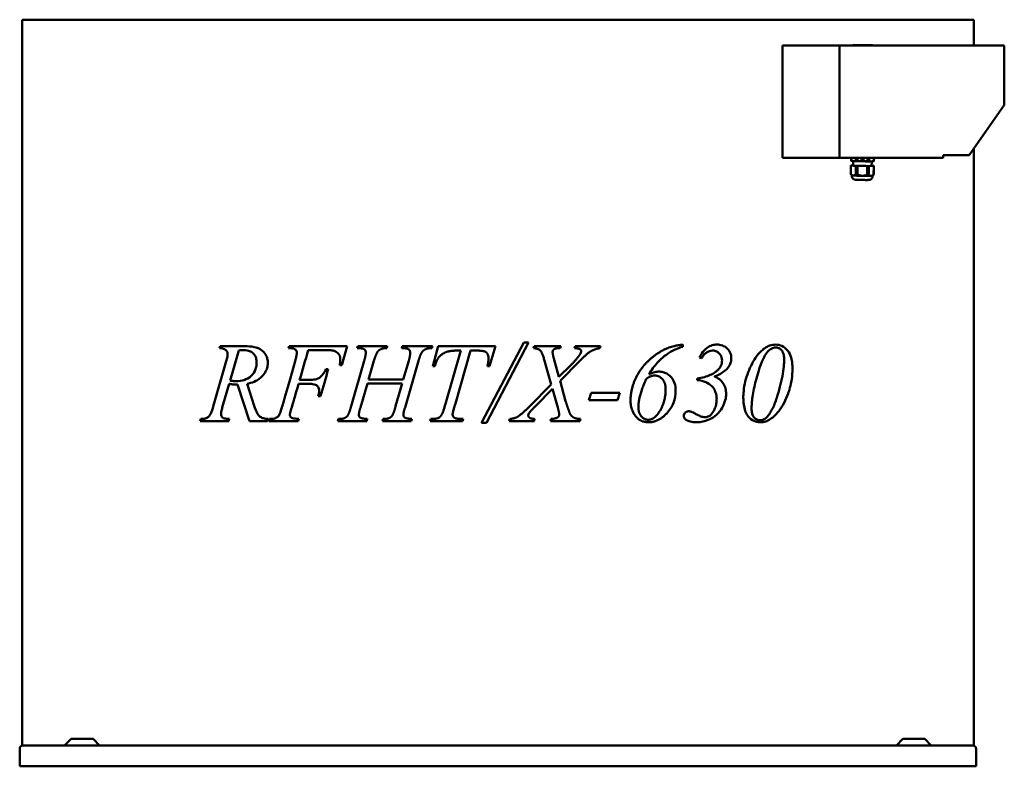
# Model space of a CAD drawing. Header units: millimetres. Extents: x 458 to 1642, y 293 to 1192.
import ezdxf

# ---------------------------------------------------------------- set-up
doc = ezdxf.new("R2010")
doc.units = ezdxf.units.MM
doc.header["$LTSCALE"] = 5
doc.layers.add('Widoczne (ISO)', color=7, linetype='Continuous', lineweight=50)

msp = doc.modelspace()

# ---------------------------------------------------------------- linework, layer by layer
at = {"layer": 'Widoczne (ISO)'}
for p, q in [((461, 1191.5), (485.1, 1191.5)), ((461, 1191.5), (461, 1191.5)), ((461, 1191.5), (461, 318.5)), ((772.2, 1191.5), (485.1, 1191.5)), ((772.2, 1191.5), (830.2, 1191.5)), ((1236, 1191.5), (830.2, 1191.5)), ((1236, 1191.5), (1294, 1191.5)), ((1581.1, 1191.5), (1294, 1191.5)), ((1581.1, 1191.5), (1605.1, 1191.5)), ((1605.1, 1191.5), (1605.1, 1160.5)), ((1375.3, 1025.5), (1375.3, 1160.5)), ((1443.9, 1160.5), (1375.3, 1160.5)), ((1443.9, 1025.5), (1443.9, 1160.5)), ((1443.9, 1160.5), (1641.9, 1160.5)), ((1459.8, 1161), (1459.8, 1161)), ((1459.8, 1161), (1465.2, 1161)), ((1459.8, 1161), (1459.8, 1160.5)), ((1465.2, 1161), (1465.5, 1161)), ((1465.5, 1161), (1480.1, 1161)), ((1480.1, 1161), (1483.4, 1161)), ((1480.1, 1161), (1480.1, 1160.5)), ((1483.4, 1161), (1483.7, 1161)), ((1483.7, 1161), (1483.7, 1160.5)), ((1641.9, 1158.7), (1641.9, 1160.5)), ((1641.9, 1158.7), (1641.9, 1088.5)), ((1641.9, 1088.5), (1599.5, 1028.5)), ((1605.1, 1036.5), (1605.1, 318.5)), ((1375.3, 1025.5), (1443.9, 1025.5)), ((1443.9, 1025.5), (1568.4, 1025.5)), ((1457.6, 1022), (1457.7, 1025.5)), ((1457.7, 1025.5), (1457.6, 1022.1)), ((1458.9, 1021.7), (1457.6, 1022)), ((1460.1, 1016.1), (1460.2, 1021.6)), ((1463.5, 1021.7), (1463.6, 1025.5)), ((1465.6, 1021.7), (1465.6, 1025.5)), ((1472.9, 1025.3), (1470.1, 1025.3)), ((1470.1, 1025.3), (1470.1, 1022.6)), ((1470.1, 1022.6), (1472.8, 1022.5)), ((1470.1, 1022.6), (1472.8, 1022.5)), ((1470.2, 1023.7), (1470.2, 1023.8)), ((1470.5, 1024.5), (1470.4, 1024.6)), ((1470.5, 1024.5), (1470.4, 1024.6)), ((1470.4, 1024.6), (1470.4, 1024.6)), ((1470.4, 1023.3), (1470.4, 1023.4)), ((1470.4, 1023.4), (1470.4, 1023.4)), ((1470.5, 1024.8), (1470.6, 1024.7)), ((1470.5, 1024.8), (1470.5, 1024.8)), ((1470.5, 1024.5), (1470.5, 1024.5)), ((1470.6, 1023.2), (1470.5, 1023.1)), ((1470.6, 1023.1), (1470.5, 1023.1)), ((1470.5, 1023.1), (1470.5, 1023.1)), ((1470.6, 1023.2), (1470.6, 1023.1)), ((1471.7, 1025), (1471.8, 1025.1)), ((1471.7, 1022.7), (1471.7, 1022.8)), ((1471.7, 1022.7), (1471.7, 1022.8)), ((1471.7, 1022.8), (1471.7, 1022.8)), ((1471.7, 1022.7), (1471.7, 1022.7)), ((1471.8, 1025.1), (1471.8, 1025.1)), ((1471.9, 1022.9), (1471.9, 1022.8)), ((1471.9, 1022.8), (1471.9, 1022.8)), ((1472, 1025), (1472, 1025)), ((1472, 1025), (1472, 1025)), ((1472, 1025), (1472, 1025)), ((1472, 1025), (1472, 1025)), ((1472.6, 1024), (1472.7, 1024)), ((1472.7, 1023.8), (1472.6, 1023.8)), ((1472.7, 1023.8), (1472.6, 1023.8)), ((1472.6, 1023.8), (1472.6, 1023.8)), ((1472.7, 1024.1), (1472.7, 1024.1)), ((1472.7, 1023.8), (1472.7, 1023.8)), ((1472.8, 1022.5), (1472.9, 1025.3)), ((1472.8, 1022.5), (1472.9, 1025.3)), ((1472.8, 1022.5), (1472.8, 1022.5)), ((1477.3, 1021.4), (1477.3, 1025.5)), ((1479.3, 1021.4), (1479.4, 1025.5)), ((1482.4, 1015.6), (1482.5, 1021.1)), ((1483.8, 1021.2), (1485.1, 1021.5)), ((1485.1, 1021.5), (1485.2, 1025.5)), ((1485.3, 1025.5), (1485.2, 1021.5)), ((1568.4, 1025.5), (1568.4, 1028.5)), ((1599.5, 1028.5), (1568.4, 1028.5)), ((1457.3, 1005.6), (1457.5, 1016.1)), ((1457.5, 1016.1), (1457.3, 1005.6)), ((1457.5, 1016.1), (1460.1, 1016.2)), ((1463.4, 1015.8), (1457.5, 1016.1)), ((1463.2, 1005.3), (1463.4, 1015.8)), ((1465.3, 1005.2), (1465.5, 1015.7)), ((1477.2, 1015.5), (1465.5, 1015.7)), ((1477, 1005), (1477.2, 1015.5)), ((1479, 1005), (1479.2, 1015.5)), ((1485, 1015.6), (1479.2, 1015.5)), ((1482.4, 1015.7), (1485, 1015.6)), ((1484.8, 1005.1), (1485, 1015.6)), ((1485.1, 1015.6), (1484.9, 1005.1)), ((1458.6, 1004.3), (1457.3, 1005.6)), ((1458.5, 1003.9), (1458.6, 1004.3)), ((1483.5, 1003.8), (1484.9, 1005.1)), ((1483.5, 1003.4), (1483.5, 1003.8)), ((698.4, 796.4), (699.2, 798.8)), ((699.2, 798.8), (728.6, 798.8)), ((721.4, 793.6), (711, 757.4)), ((830.2, 798.8), (781.9, 798.8)), ((805, 794.1), (823.1, 794.1)), ((830.2, 798.8), (852, 798.8)), ((852, 798.8), (845.4, 776.1)), ((863.9, 796.4), (864.7, 798.8)), ((864.7, 798.8), (900.1, 798.8)), ((900.1, 798.8), (899.5, 796.4)), ((917.5, 796.4), (918.1, 798.8)), ((918.1, 798.8), (954.3, 798.8)), ((954.3, 798.8), (953.5, 796.4)), ((954.9, 774.9), (961.2, 798.8)), ((961.2, 798.8), (1030.3, 798.8)), ((970.1, 729.6), (988.5, 793.5)), ((1000, 793.5), (982, 729.9)), ((988.5, 793.5), (983.4, 793.5)), ((1007.4, 793.5), (1000, 793.5)), ((1013.4, 706.8), (1064.2, 803.2)), ((1069.7, 803.2), (1019.2, 706.8)), ((1030.3, 798.8), (1022.9, 774.9)), ((1064.2, 803.2), (1069.7, 803.2)), ((1075.9, 796.4), (1076.5, 798.8)), ((1076.5, 798.8), (1108.8, 798.8)), ((1108.8, 798.8), (1108, 796.4)), ((1125.2, 796.4), (1125.9, 798.8)), ((1125.9, 798.8), (1156.4, 798.8)), ((1156.4, 798.8), (1155.6, 796.4)), ((1255.5, 800.7), (1255.5, 798.1)), ((1100.3, 784), (1106.5, 761.8)), ((690.8, 726.3), (706.4, 780.7)), ((829.1, 771.3), (826.6, 771.3)), ((845.4, 776.1), (842.9, 776.1)), ((856.6, 726.5), (872.2, 781)), ((883.9, 781), (877.5, 758.7)), ((919.3, 758.7), (925.8, 781)), ((937.5, 781), (921.4, 725.2)), ((957.3, 774.9), (954.9, 774.9)), ((1022.9, 774.9), (1020.5, 774.9)), ((1097.2, 752.6), (1090, 778.5)), ((1106.5, 761.8), (1120.6, 776)), ((1131.3, 780.7), (1108.1, 757)), ((806.6, 758.3), (794.7, 758.3)), ((877.5, 758.7), (919.3, 758.7)), ((1272.8, 758), (1272.8, 759.9)), ((709.8, 753.6), (701.7, 725)), ((734.4, 708.8), (720, 752.6)), ((731.4, 753.6), (740, 727.2)), ((793.4, 753.6), (805.4, 753.6)), ((876.1, 754.1), (867.8, 725.2)), ((918.1, 754.1), (876.1, 754.1)), ((910.1, 726.5), (918.1, 754.1)), ((1071.1, 726.3), (1097.2, 752.6)), ((1098.7, 747.6), (1077.7, 726.3)), ((1105, 724.9), (1098.7, 747.6)), ((1108.1, 757), (1114.5, 732.7)), ((817.1, 738.5), (819.7, 738.5)), ((1142.3, 733.9), (1145, 742.7)), ((1145, 742.7), (1179.5, 742.7)), ((1179.5, 742.7), (1176.7, 733.9)), ((1176.7, 733.9), (1142.3, 733.9)), ((675, 708.8), (675.8, 711.3)), ((710.1, 711.3), (709.5, 708.8)), ((756.7, 711.3), (755.9, 708.8)), ((757.8, 708.8), (758.6, 711.3)), ((840.6, 708.8), (841.4, 711.3)), ((876, 711.3), (875.5, 708.8)), ((894.2, 708.8), (895.1, 711.3)), ((929.5, 711.3), (928.8, 708.8)), ((951.8, 708.8), (952.5, 711.3)), ((952.5, 711.3), (954.3, 711.3)), ((988.3, 711.3), (991.3, 711.3)), ((991.3, 711.3), (990.6, 708.8)), ((1046.6, 708.8), (1047.3, 711.3)), ((1077.2, 711.3), (1076.5, 708.8)), ((1096.4, 708.8), (1097.2, 711.3)), ((1132.5, 711.3), (1131.7, 708.8)), ((709.5, 708.8), (675, 708.8)), ((755.9, 708.8), (734.4, 708.8)), ((772.2, 708.8), (757.8, 708.8)), ((772.2, 708.8), (793, 708.8)), ((875.5, 708.8), (840.6, 708.8)), ((928.8, 708.8), (894.2, 708.8)), ((990.6, 708.8), (951.8, 708.8)), ((1019.2, 706.8), (1013.4, 706.8)), ((1076.5, 708.8), (1046.6, 708.8)), ((1131.7, 708.8), (1096.4, 708.8)), ((519.8, 326.4), (512.1, 318.6)), ((520.2, 326.5), (546, 326.5)), ((546.4, 326.4), (554.1, 318.6)), ((1519.8, 326.4), (1512.1, 318.6)), ((1520.2, 326.5), (1546, 326.5)), ((1546.4, 326.4), (1554.1, 318.6)), ((458.1, 314.7), (458.1, 293.5)), ((458.1, 293.5), (458.1, 314.7)), ((461, 318.5), (461.9, 318.5)), ((461, 318.5), (461, 318.5)), ((461.9, 318.5), (461.9, 318.5)), ((461.9, 318.5), (818.4, 318.5)), ((818.4, 318.5), (830.2, 318.5)), ((1236, 318.5), (830.2, 318.5)), ((1236, 318.5), (1247.8, 318.5)), ((1247.8, 318.5), (1604.3, 318.5)), ((1604.3, 318.5), (1605.1, 318.5)), ((1608.1, 293.5), (1608.1, 314.7)), ((1608.1, 293.5), (458.1, 293.5)), ((458.1, 293.5), (458.1, 293.5))]:
    msp.add_line(p, q, dxfattribs=at)
for centre, start, end in [((520.2, 326), 90, 135), ((546, 326), 45, 90), ((1520.2, 326), 90, 135), ((1546, 326), 45, 90), ((511.7, 319), 270, 315), ((554.4, 319), 225, 270), ((1511.7, 319), 270, 315), ((1554.4, 319), 225, 270)]:
    msp.add_arc(centre, 0.5, start, end, dxfattribs=at)
for centre, major_axis, ratio, start_param, end_param in [((1471.4, 1021.8), (-13.8, 0.3), 0.019025, 0, 0.088914), ((1471.4, 1021.4), (-12.5, 0.2), 0.019025, 0.071075, 0.526453), ((1471.4, 1021.4), (-12.5, 0.2), 0.019025, 0.526453, 1.573651), ((1471.4, 1021.8), (13.8, -0.3), 0.019025, 4.105585, 4.277704), ((1471.5, 1023.9), (-1.24, -0.16), 0.999815, 5.606136, 6.662438), ((1471.5, 1023.9), (-1.24, -0.16), 0.999815, 5.606136, 6.283185), ((1470.9, 1024.4), (-0.413, -0.054), 0.999815, 5.810661, 11.484461), ((1470.8, 1023.5), (0.413, 0.054), 0.999815, 3.925705, 9.599505), ((1470.8, 1023.5), (-0.413, -0.054), 0.999815, 0.007216, 0.174727), ((1471.5, 1023.9), (-1.24, -0.16), 0.999815, 4.349499, 5.405801), ((1471.5, 1023.9), (-1.24, -0.16), 0.999815, 4.349499, 5.405801), ((1470.9, 1024.4), (-0.413, -0.054), 0.999815, 0.007216, 3.134377), ((1471.5, 1023.9), (1.24, 0.16), 0.999815, 3.72118, 4.777482), ((1470.8, 1023.5), (0.413, 0.054), 0.999815, 3.925705, 6.27597), ((1471.7, 1023.2), (0.413, 0.054), 0.999815, 5.182343, 10.856143), ((1471.7, 1024.6), (-0.413, -0.054), 0.999815, 4.554024, 10.227824), ((1471.7, 1024.6), (-0.413, -0.054), 0.999815, 0.007216, 3.134377), ((1471.7, 1023.2), (-0.413, -0.054), 0.999815, 0.007216, 1.431365), ((1471.4, 1021.4), (-12.5, 0.2), 0.019025, 1.573651, 2.620848), ((1472.2, 1023.9), (0.413, 0.054), 0.999815, 0.155794, 5.829594), ((1472.2, 1023.9), (-0.413, -0.054), 0.999815, 0.007216, 2.688002), ((1471.5, 1023.9), (1.24, 0.16), 0.999815, 4.977817, 6.03412), ((1471.7, 1023.2), (0.413, 0.054), 0.999815, 5.182343, 6.27597), ((1471.5, 1023.9), (1.24, 0.16), 0.999815, 6.234454, 7.290757), ((1471.5, 1023.9), (1.24, 0.16), 0.999815, 0, 1.007571), ((1471.4, 1021.8), (13.8, -0.3), 0.019025, 5.152783, 5.324902), ((1471.4, 1021.4), (12.5, -0.2), 0.019025, 5.762441, 6.212111), ((1471.4, 1021.8), (13.8, -0.3), 0.019025, 6.19998, 6.283185), ((1471.3, 1015.8), (-13.8, 0.3), 0.019025, 6.19998, 6.372099), ((1471.3, 1015.8), (11.1, -0.2), 0.019025, 3.141593, 6.283185), ((1471.3, 1015.8), (13.8, -0.3), 0.019025, 4.105585, 4.277704), ((1471.3, 1015.8), (13.8, -0.3), 0.019025, 5.152783, 5.324902), ((1471.3, 1015.8), (13.8, -0.3), 0.019025, 6.19998, 6.372099), ((1471.1, 1005.3), (-13.8, 0.3), 0.019025, 0, 0.088914), ((1471, 1004), (-12.5, 0.2), 0.019025, 0.01903, 0.526453), ((1471, 1004), (-12.5, 0.2), 0.019025, 0.526453, 1.573651), ((1471.1, 1005.3), (13.8, -0.3), 0.019025, 4.105585, 4.277704), ((1471, 1004), (-12.5, 0.2), 0.019025, 1.573651, 2.620848), ((1471.1, 1005.3), (13.8, -0.3), 0.019025, 5.152783, 5.324902), ((1471, 1004), (12.5, -0.2), 0.019025, 5.762441, 6.264156), ((1471.1, 1005.3), (13.8, -0.3), 0.019025, 6.19998, 6.283185), ((830.2, 943.7), (82, 246), 0.00001, 4.070296, 4.082557), ((830.2, 881.8), (82, 285.2), 0.00001, 4.264586, 4.399879), ((1236, 797), (82, -24.8), 0.00001, 1.035603, 1.069667), ((830.2, 923), (82, 285.5), 0.00001, 3.953013, 4.190674), ((830.2, 775.1), (82, 287.3), 0.00001, 4.584863, 4.699089), ((830.2, 880.9), (82, 283.3), 0.00001, 4.13044, 4.246496), ((830.2, 820.4), (82, 246), 0.00001, 4.24161, 4.252647), ((461.9, 314.7), (-3.8, 0), 0.999997, 4.712389, 6.283185), ((461.9, 314.7), (0, -3.8), 0.999997, 3.141593, 4.712389), ((1604.3, 314.7), (3.8, 0), 0.999997, 0, 1.570796)]:
    msp.add_ellipse(centre, major_axis=major_axis, ratio=ratio, start_param=start_param, end_param=end_param, dxfattribs=at)
for points, weights in [([(1457.6, 1022), (1459.2, 1021.6), (1460.6, 1021.5)], [1.8587500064, 1.95540500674, 1.95540500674]), ([(1460.6, 1021.5), (1462, 1021.5), (1463.5, 1021.7)], [1.95540500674, 1.95540500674, 1.8587500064]), ([(1465.6, 1021.7), (1468.6, 1021.3), (1471.4, 1021.2)], [1.8587500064, 1.95540500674, 1.95540500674]), ([(1471.4, 1021.2), (1474.2, 1021.2), (1477.3, 1021.4)], [1.95540500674, 1.95540500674, 1.8587500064]), ([(1479.3, 1021.4), (1480.8, 1021.1), (1482.2, 1021.1)], [1.8587500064, 1.95540500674, 1.95540500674]), ([(1482.2, 1021.1), (1483.6, 1021.1), (1485.1, 1021.5)], [1.95540500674, 1.95540500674, 1.8587500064]), ([(1457.3, 1005.6), (1458.8, 1004.2), (1460.2, 1004.1)], [1.43758603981, 1.51234051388, 1.51234051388]), ([(1460.2, 1004.1), (1461.6, 1004.1), (1463.2, 1005.3)], [1.51234051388, 1.51234051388, 1.43758603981]), ([(1465.3, 1005.2), (1468.3, 1003.9), (1471.1, 1003.8)], [1.43758603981, 1.51234051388, 1.51234051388]), ([(1471.1, 1003.8), (1473.9, 1003.8), (1477, 1005)], [1.51234051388, 1.51234051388, 1.43758603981]), ([(1479, 1005), (1480.5, 1003.7), (1481.9, 1003.7)], [1.43758603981, 1.51234051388, 1.51234051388]), ([(1481.9, 1003.7), (1483.3, 1003.7), (1484.8, 1005.1)], [1.51234051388, 1.51234051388, 1.43758603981])]:
    msp.add_rational_spline(points, weights, degree=2, dxfattribs=at)
for points, degree, knots in [([(1483.5, 1003.4), (1483.5, 1002.9), (1483.4, 1002.4), (1483.1, 1001.5), (1482.9, 1001.1), (1482.4, 1000.3), (1482.1, 1000), (1481.5, 999.5), (1481.2, 999.3), (1480.5, 999), (1480.3, 998.9), (1479.9, 998.8), (1479.7, 998.8), (1479.5, 998.7), (1479.4, 998.7), (1479.2, 998.7), (1479.1, 998.7), (1478.8, 998.7), (1478.7, 998.7), (1478.1, 998.7), (1477.7, 998.7), (1476.6, 998.6), (1475.9, 998.6), (1474.4, 998.7), (1473.6, 998.7), (1472, 998.7), (1471.1, 998.7), (1469.4, 998.7), (1468.6, 998.8), (1467, 998.8), (1466.3, 998.8), (1465, 998.9), (1464.5, 998.9), (1463.5, 998.9), (1463.5, 998.9), (1462.3, 999.1), (1462.2, 999.1), (1461.7, 999.3), (1461.5, 999.3), (1460.7, 999.8), (1460.5, 999.9), (1460, 1000.3), (1459.8, 1000.6), (1459.2, 1001.2), (1458.9, 1001.8), (1458.6, 1003), (1458.5, 1003.4), (1458.5, 1003.9)], 3, [4.712389, 4.712389, 4.712389, 4.712389, 4.71848, 4.71848, 4.725194, 4.725194, 4.734032, 4.734032, 4.747854, 4.747854, 4.772426, 4.772426, 4.805024, 4.805024, 4.841053, 4.841053, 4.89744, 4.89744, 5.054932, 5.054932, 5.369091, 5.369091, 5.717494, 5.717494, 6.045588, 6.045588, 6.369909, 6.369909, 6.693735, 6.693735, 7.019399, 7.019399, 7.353059, 7.353059, 7.743309, 7.743309, 7.786826, 7.786826, 7.819503, 7.819503, 7.831414, 7.831414, 7.83865, 7.83865, 7.84867, 7.84867, 7.853982, 7.853982, 7.853982, 7.853982]), ([(708.1, 789.2), (708.1, 789.8), (708, 790.5), (707.6, 791.6), (707.4, 792.2), (706.6, 793.4), (706, 794), (704.8, 795), (703.9, 795.5), (701.5, 796.3), (699.9, 796.4), (698.4, 796.4)], 3, [0, 0, 0, 0, 0.19298, 0.19298, 0.384487, 0.384487, 0.696439, 0.696439, 1.262287, 1.262287, 2.195316, 2.195316, 2.195316, 2.195316]), ([(726.4, 794.1), (725.9, 794.1), (725.4, 794.1), (723.8, 794), (722.6, 793.8), (721.4, 793.6)], 3, [0, 0, 0, 0, 0.2167139, 0.2167139, 0.7033818, 0.7033818, 0.7033818, 0.7033818]), ([(743, 778.9), (743, 780.8), (742.8, 782.7), (741.8, 785.9), (741.3, 787.1), (739.9, 789.2), (739, 790.2), (736.3, 792.2), (734.6, 792.9), (730.9, 793.9), (728.6, 794.1), (726.4, 794.1)], 3, [0, 0, 0, 0, 0.577244, 0.577244, 1.030314, 1.030314, 1.429633, 1.429633, 1.891938, 1.891938, 2.508015, 2.508015, 2.508015, 2.508015]), ([(728.6, 798.8), (732.3, 798.8), (736.3, 798.6), (743.4, 797), (746.7, 795.8), (750.8, 792.5), (752.6, 790.8), (754.8, 786.8), (755.4, 785.2), (756.2, 781.9), (756.4, 780.3), (756.4, 778.6)], 3, [0, 0, 0, 0, 1.581725, 1.581725, 3.042745, 3.042745, 3.80989, 3.80989, 4.248727, 4.248727, 4.647873, 4.647873, 4.647873, 4.647873]), ([(791.2, 791), (791.2, 791.7), (791.1, 792.3), (790.7, 793.4), (790.5, 793.9), (789.7, 794.8), (789.3, 795.1), (788, 795.8), (787.2, 796), (785.2, 796.3), (783.3, 796.4), (781.1, 796.4)], 3, [0, 0, 0, 0, 0.197403, 0.197403, 0.342486, 0.342486, 0.471757, 0.471757, 0.712908, 0.712908, 1.300846, 1.300846, 1.300846, 1.300846]), ([(830.2, 794), (829.2, 794), (828.2, 794.1), (826.6, 794.1), (825.9, 794.1), (824.5, 794.1), (823.8, 794.1), (823.1, 794.1)], 3, [0, 0, 0, 0, 0.2953659, 0.2953659, 0.4899027, 0.4899027, 0.7006761, 0.7006761, 0.7006761, 0.7006761]), ([(1192.5, 733.5), (1192.5, 747.1), (1205.2, 773.6), (1225.7, 791.6), (1236, 796.1)], 2, [0, 0, 0, 1, 2, 2.895657, 2.895657, 2.895657]), ([(1236, 788.9), (1239, 791.1), (1242.2, 793), (1248.8, 796.1), (1252.1, 797.3), (1255.5, 798.1)], 3, [-2.190486, -2.190486, -2.190486, -2.190486, -1.075757, -1.075757, 0, 0, 0, 0]), ([(1238.4, 797.1), (1240.5, 797.9), (1242.7, 798.5), (1246.5, 799.4), (1248.2, 799.7), (1251.8, 800.3), (1253.6, 800.5), (1255.5, 800.7)], 3, [0, 0, 0, 0, 0.674135, 0.674135, 1.189109, 1.189109, 1.760685, 1.760685, 1.760685, 1.760685]), ([(1275.4, 785.1), (1277, 788.5), (1278.9, 791.7), (1283.5, 796.4), (1285.7, 797.8), (1289.7, 799.8), (1291.9, 800.3), (1294, 800.5)], 3, [0, 0, 0, 0, 1.167606, 1.167606, 2.187295, 2.187295, 3.406428, 3.406428, 3.406428, 3.406428]), ([(1291.1, 793.5), (1289.8, 793.5), (1288.6, 793.3), (1286.1, 792.5), (1284.9, 791.9), (1282.7, 790.3), (1281.7, 789.4), (1279.7, 787.1), (1278.7, 785.8), (1277.8, 784.3)], 3, [0, 0, 0, 0, 0.498141, 0.498141, 0.985481, 0.985481, 1.441488, 1.441488, 1.971841, 1.971841, 1.971841, 1.971841]), ([(1302.5, 781.5), (1302.5, 782.8), (1302.3, 784.1), (1301.6, 786.4), (1301.1, 787.4), (1299.9, 789.4), (1299, 790.3), (1296.8, 792.1), (1295.4, 792.8), (1294, 793.2)], 3, [0, 0, 0, 0, 0.403847, 0.403847, 0.757332, 0.757332, 1.219567, 1.219567, 1.917539, 1.917539, 1.917539, 1.917539]), ([(1296.1, 800.7), (1298.4, 800.7), (1300.7, 800.4), (1305, 798.9), (1307, 797.8), (1309.8, 795.1), (1311.1, 793.6), (1312.6, 790.6), (1313.1, 789.3), (1313.6, 786.7), (1313.7, 785.5), (1313.7, 784.2)], 3, [0, 0, 0, 0, 0.960977, 0.960977, 1.870236, 1.870236, 2.418743, 2.418743, 2.752171, 2.752171, 3.048178, 3.048178, 3.048178, 3.048178]), ([(1333.9, 767.4), (1335.3, 771), (1336.9, 774.5), (1342.2, 784.5), (1346.4, 790.2), (1351.4, 794.6)], 3, [0, 0, 0, 0, 1.245901, 1.245901, 3.744224, 3.744224, 3.744224, 3.744224]), ([(1367.2, 797.2), (1365.3, 797.2), (1363.5, 796.7), (1361.1, 795.4), (1359.5, 794.4), (1356.7, 791.7), (1355.3, 789.6), (1351.3, 782.6), (1347.4, 773.7), (1343.1, 757)], 3, [0, 0, 0, 0, 0.785291, 0.785291, 1.119853, 1.119853, 1.551208, 1.551208, 2.575324, 2.575324, 2.575324, 2.575324]), ([(1351.4, 794.6), (1352.8, 795.7), (1354.2, 796.8), (1357.1, 798.4), (1358.5, 799.1), (1362.3, 800.3), (1364.6, 800.7), (1367, 800.7)], 3, [0, 0, 0, 0, 0.677298, 0.677298, 1.315201, 1.315201, 2.323952, 2.323952, 2.323952, 2.323952]), ([(1367, 800.7), (1369.6, 800.7), (1372.1, 800.2), (1377, 797.9), (1379.2, 796.1), (1382, 792.7), (1383.6, 790.8), (1385.8, 784.7), (1386.3, 782.1), (1387, 776.7), (1387.2, 773.9), (1387.2, 771.2)], 3, [0, 0, 0, 0, 1.085198, 1.085198, 2.186656, 2.186656, 2.650242, 2.650242, 2.970852, 2.970852, 3.287948, 3.287948, 3.287948, 3.287948]), ([(1377.2, 782.9), (1377.2, 784.6), (1377.1, 786.5), (1376.4, 789.7), (1376, 791), (1375.1, 792.5), (1374.5, 793.6), (1372.4, 795.6), (1371.4, 796.2), (1369.3, 797), (1368.2, 797.2), (1367.2, 797.2)], 3, [0, 0, 0, 0, 0.533057, 0.533057, 0.998786, 0.998786, 1.116833, 1.116833, 1.20929, 1.20929, 1.29784, 1.29784, 1.29784, 1.29784]), ([(706.4, 780.7), (706.7, 781.6), (707, 782.6), (707.4, 784.4), (707.6, 785.4), (707.9, 787.3), (708.1, 788.3), (708.1, 789.2)], 3, [0, 0, 0, 0, 0.2917544, 0.2917544, 0.5949419, 0.5949419, 0.8668672, 0.8668672, 0.8668672, 0.8668672]), ([(789.3, 780.7), (789.6, 781.8), (789.9, 783), (790.5, 785.4), (790.8, 786.8), (791.1, 789.1), (791.2, 790.1), (791.2, 791)], 3, [0, 0, 0, 0, 0.348483, 0.348483, 0.759943, 0.759943, 1.043604, 1.043604, 1.043604, 1.043604]), ([(1236, 788.9), (1232.9, 786.7), (1229, 783.5), (1220.9, 774.6), (1217.5, 769.9), (1214.6, 765.1)], 3, [0.060312, 0.060312, 0.060312, 0.060312, 1.158646, 1.158646, 2.14098, 2.14098, 2.14098, 2.14098]), ([(1313.7, 784.2), (1313.7, 782.7), (1313.5, 781.2), (1312.7, 778.2), (1312, 776.7), (1310.4, 773.9), (1308.9, 771.8), (1303, 766.7), (1298.5, 764.4), (1294, 762.6)], 3, [0, 0, 0, 0, 0.454994, 0.454994, 0.983989, 0.983989, 1.516956, 1.516956, 2.272343, 2.272343, 2.272343, 2.272343]), ([(1296.7, 769.5), (1297.6, 770.2), (1298.4, 771.1), (1299.9, 773), (1300.6, 774), (1301.6, 776.2), (1302, 777.3), (1302.4, 779.5), (1302.5, 780.5), (1302.5, 781.5)], 3, [0, 0, 0, 0, 0.432805, 0.432805, 0.85082, 0.85082, 1.219014, 1.219014, 1.518176, 1.518176, 1.518176, 1.518176]), ([(1368.3, 736.8), (1369.7, 741.1), (1370.9, 745.4), (1373.2, 754), (1374.2, 758.4), (1375.8, 766.7), (1376.4, 770.6), (1377.1, 777.3), (1377.2, 780.1), (1377.2, 782.9)], 3, [0, 0, 0, 0, 1.383322, 1.383322, 2.754941, 2.754941, 3.950266, 3.950266, 4.776136, 4.776136, 4.776136, 4.776136]), ([(718.5, 756.8), (721.7, 756.8), (724.9, 757.1), (730.9, 759.1), (733.7, 760.6), (737.4, 764.1), (739.3, 766.1), (741.5, 770.4), (742.1, 772.1), (742.8, 775.6), (743, 777.2), (743, 778.9)], 3, [0, 0, 0, 0, 1.342173, 1.342173, 2.599135, 2.599135, 3.248045, 3.248045, 3.607529, 3.607529, 3.923844, 3.923844, 3.923844, 3.923844]), ([(756.4, 778.6), (756.4, 776.6), (756.1, 774.6), (755, 770.7), (754.1, 768.9), (751.8, 765.1), (750, 762.8), (745.4, 758.8), (742.7, 757.2), (737.2, 754.9), (734.3, 754.1), (731.4, 753.6)], 3, [0, 0, 0, 0, 0.614981, 0.614981, 1.2656, 1.2656, 2.108406, 2.108406, 3.024789, 3.024789, 3.974145, 3.974145, 3.974145, 3.974145]), ([(806.6, 758.3), (808.8, 758.3), (811.1, 758.4), (815.8, 759.4), (817.5, 760.1), (819.7, 761.6), (820.8, 762.7), (823.6, 766), (825.3, 768.7), (826.6, 771.3)], 3, [0, 0, 0, 0, 0.68499, 0.68499, 1.505698, 1.505698, 2.462642, 2.462642, 4.356808, 4.356808, 4.356808, 4.356808]), ([(1387.2, 771.2), (1387.2, 767.3), (1386.9, 763.4), (1385.2, 751.5), (1383.2, 745.1), (1379.3, 733.9), (1375.5, 726.7), (1370.7, 720.7)], 3, [0, 0, 0, 0, 1.177922, 1.177922, 3.642998, 3.642998, 10.338814, 10.338814, 10.338814, 10.338814]), ([(1226.4, 768.2), (1228.2, 768.2), (1230, 768), (1233.2, 767.1), (1234.7, 766.5), (1236, 765.8)], 3, [0, 0, 0, 0, 0.54282, 0.54282, 1.010562, 1.010562, 1.010562, 1.010562]), ([(1246.7, 745.6), (1246.7, 748.6), (1246.4, 751.6), (1244.6, 756.8), (1243.4, 759.1), (1240.9, 762), (1239, 764.1), (1236, 765.8)], 3, [-5.728366, -5.728366, -5.728366, -5.728366, -3.22695, -3.22695, -1.041484, -1.041484, -0.014734, -0.014734, -0.014734, -0.014734]), ([(1272.8, 759.9), (1275.7, 760.4), (1278.6, 761), (1286.5, 763.1), (1290.7, 765), (1294, 767.3)], 3, [0, 0, 0, 0, 1.010418, 1.010418, 2.91308, 2.91308, 2.91308, 2.91308]), ([(1294, 745.3), (1293.2, 747.2), (1292, 749), (1287.9, 753.2), (1285.1, 754.6), (1280, 757), (1276.5, 757.8), (1272.8, 758)], 3, [0, 0, 0, 0, 0.65451, 0.65451, 1.510743, 1.510743, 2.96985, 2.96985, 2.96985, 2.96985]), ([(1294, 762.1), (1295.8, 761.3), (1297.6, 760.3), (1301.6, 757.4), (1303, 755.6), (1305.2, 752.3), (1306.1, 750.3), (1306.9, 746.9), (1307.1, 745.8), (1307.4, 743.6), (1307.5, 742.4), (1307.5, 741.3)], 3, [0.052175, 0.052175, 0.052175, 0.052175, 0.860689, 0.860689, 1.941523, 1.941523, 3.214678, 3.214678, 3.824716, 3.824716, 4.414422, 4.414422, 4.414422, 4.414422]), ([(1328.1, 736.8), (1328.1, 739.5), (1328.3, 742.2), (1328.9, 748.8), (1329.6, 752.6), (1331.4, 760.1), (1332.6, 763.8), (1333.9, 767.4)], 3, [0, 0, 0, 0, 0.804664, 0.804664, 1.993803, 1.993803, 3.197641, 3.197641, 3.197641, 3.197641]), ([(720, 752.6), (719.1, 752.6), (718.1, 752.6), (716.2, 752.7), (715.2, 752.8), (712.8, 753.1), (711.3, 753.3), (709.8, 753.6)], 3, [0, 0, 0, 0, 0.408367, 0.408367, 0.818631, 0.818631, 1.450514, 1.450514, 1.450514, 1.450514]), ([(711, 757.4), (711.7, 757.3), (712.5, 757.2), (713.9, 757), (714.6, 756.9), (716.4, 756.8), (717.5, 756.8), (718.5, 756.8)], 3, [0, 0, 0, 0, 0.310219, 0.310219, 0.617068, 0.617068, 1.059119, 1.059119, 1.059119, 1.059119]), ([(818.1, 745.1), (818.1, 746.3), (818, 747.5), (817.2, 749.4), (816.7, 750.2), (815.3, 751.6), (814.5, 752), (812.7, 752.8), (811.4, 753.1), (808.7, 753.5), (807, 753.6), (805.4, 753.6)], 3, [0, 0, 0, 0, 0.357919, 0.357919, 0.636459, 0.636459, 0.952487, 0.952487, 1.401612, 1.401612, 2.014188, 2.014188, 2.014188, 2.014188]), ([(1343.1, 757), (1342.3, 753.9), (1341.5, 750.7), (1340.2, 744.4), (1339.7, 741.2), (1338.8, 735.3), (1338.5, 732.5), (1338.1, 727.6), (1338.1, 725.5), (1338.1, 723.5)], 3, [0, 0, 0, 0, 0.989445, 0.989445, 1.970777, 1.970777, 2.805244, 2.805244, 3.432446, 3.432446, 3.432446, 3.432446]), ([(817.1, 738.5), (817.4, 739.6), (817.7, 740.8), (818, 743), (818.1, 744), (818.1, 745.1)], 3, [0, 0, 0, 0, 0.3468684, 0.3468684, 0.6534345, 0.6534345, 0.6534345, 0.6534345]), ([(1236, 718), (1237.3, 719.4), (1239, 721.3), (1242, 726), (1243.1, 728.2), (1245.9, 735.3), (1246.7, 740.4), (1246.7, 745.6)], 3, [-3.207898, -3.207898, -3.207898, -3.207898, -2.310146, -2.310146, -1.560437, -1.560437, 0, 0, 0, 0]), ([(1296.1, 735.1), (1296.1, 737.2), (1295.9, 739.2), (1295.1, 742.6), (1294.6, 744), (1294, 745.3)], 3, [0, 0, 0, 0, 0.614659, 0.614659, 1.081965, 1.081965, 1.081965, 1.081965]), ([(1307.5, 741.3), (1307.5, 738.7), (1307.1, 736.3), (1305.1, 728.6), (1302.6, 724.4), (1299.4, 719.5), (1296.8, 716.9), (1294, 714.7)], 3, [0, 0, 0, 0, 0.772513, 0.772513, 2.45023, 2.45023, 6.036291, 6.036291, 6.036291, 6.036291]), ([(1294, 724.2), (1294.7, 725.9), (1295.3, 727.8), (1295.9, 731.6), (1296.1, 733.3), (1296.1, 735.1)], 3, [0.098993, 0.098993, 0.098993, 0.098993, 0.716729, 0.716729, 1.255887, 1.255887, 1.255887, 1.255887]), ([(1348.4, 707.3), (1345.8, 707.3), (1343.3, 707.8), (1338.3, 710), (1336.1, 711.8), (1333.3, 715.2), (1331.7, 717.2), (1329.6, 723.2), (1329, 725.9), (1328.3, 731.3), (1328.1, 734.1), (1328.1, 736.8)], 3, [0, 0, 0, 0, 1.097017, 1.097017, 2.205841, 2.205841, 2.671609, 2.671609, 2.995404, 2.995404, 3.316576, 3.316576, 3.316576, 3.316576]), ([(1355.3, 712.4), (1356.6, 713.6), (1357.9, 715.1), (1360.3, 718.5), (1361.5, 720.4), (1364.9, 726.9), (1366.8, 731.8), (1368.3, 736.8)], 3, [0, 0, 0, 0, 0.68579, 0.68579, 1.451514, 1.451514, 3.095752, 3.095752, 3.095752, 3.095752]), ([(686.4, 715.3), (686.9, 716.1), (687.4, 717), (689, 720.4), (690, 723.6), (690.8, 726.3)], 3, [0, 0, 0, 0, 0.320304, 0.320304, 1.228247, 1.228247, 1.228247, 1.228247]), ([(701.7, 725), (701.5, 724.2), (701.2, 723.4), (700.8, 721.6), (700.6, 720.6), (700.3, 718.7), (700.2, 717.8), (700.2, 716.8)], 3, [0, 0, 0, 0, 0.2674455, 0.2674455, 0.5628734, 0.5628734, 0.8450956, 0.8450956, 0.8450956, 0.8450956]), ([(740, 727.2), (741.2, 723.6), (742.6, 719.9), (745.4, 715.3), (746.4, 714.4), (748.5, 713), (749.9, 712.4), (753, 711.6), (754.9, 711.3), (756.7, 711.3)], 3, [0, 0, 0, 0, 1.206067, 1.206067, 2.099354, 2.099354, 3.338003, 3.338003, 4.988382, 4.988382, 4.988382, 4.988382]), ([(785.1, 725.1), (784.8, 724.1), (784.4, 723), (783.8, 721), (783.5, 719.8), (783.2, 718.3), (783.1, 717.8), (783, 717), (783, 716.7), (783, 716.3)], 3, [0, 0, 0, 0, 0.3363386, 0.3363386, 0.6505493, 0.6505493, 0.797236, 0.797236, 0.894557, 0.894557, 0.894557, 0.894557]), ([(1282.3, 713.5), (1283.9, 713.5), (1285.3, 713.8), (1288.1, 715.3), (1289.3, 716.3), (1292.2, 719.9), (1293.5, 722.8), (1294, 724.2)], 3, [0, 0, 0, 0, 0.558537, 0.558537, 1.142874, 1.142874, 2.122277, 2.122277, 2.122277, 2.122277]), ([(1338.1, 723.5), (1338.1, 721.7), (1338.2, 720), (1338.9, 717), (1339.4, 715.7), (1340.2, 714.2), (1340.9, 713.2), (1343, 711.3), (1344.1, 710.6), (1346.2, 709.9), (1347.3, 709.7), (1348.3, 709.7)], 3, [0, 0, 0, 0, 0.514143, 0.514143, 0.960069, 0.960069, 1.078705, 1.078705, 1.17236, 1.17236, 1.263265, 1.263265, 1.263265, 1.263265]), ([(675.8, 711.3), (676.5, 711.3), (677.3, 711.3), (678.7, 711.5), (679.4, 711.5), (680.8, 711.8), (681.7, 712), (682.4, 712.3)], 3, [0, 0, 0, 0, 0.3220216, 0.3220216, 0.5901829, 0.5901829, 0.9450989, 0.9450989, 0.9450989, 0.9450989]), ([(682.4, 712.3), (682.8, 712.5), (683.3, 712.7), (684.1, 713.1), (684.6, 713.4), (685.5, 714.2), (686, 714.7), (686.4, 715.3)], 3, [0, 0, 0, 0, 0.194966, 0.194966, 0.3913722, 0.3913722, 0.6427141, 0.6427141, 0.6427141, 0.6427141]), ([(700.2, 716.8), (700.2, 716.3), (700.3, 715.7), (700.5, 714.8), (700.7, 714.4), (701.3, 713.5), (701.7, 713.1), (702.1, 712.8)], 3, [0, 0, 0, 0, 0.1684937, 0.1684937, 0.3151383, 0.3151383, 0.516079, 0.516079, 0.516079, 0.516079]), ([(702.1, 712.8), (702.4, 712.6), (702.7, 712.5), (703.9, 712.1), (704.8, 711.9), (707, 711.5), (708.7, 711.4), (710.1, 711.3)], 3, [0, 0, 0, 0, 0.129012, 0.129012, 0.4123718, 0.4123718, 0.9406225, 0.9406225, 0.9406225, 0.9406225]), ([(758.6, 711.3), (759.5, 711.3), (760.3, 711.3), (761.8, 711.4), (762.5, 711.5), (764.1, 711.7), (764.9, 711.9), (765.6, 712.2)], 3, [0, 0, 0, 0, 0.342846, 0.342846, 0.62558, 0.62558, 1.019732, 1.019732, 1.019732, 1.019732]), ([(765.6, 712.2), (766, 712.4), (766.4, 712.6), (767.3, 713.1), (767.7, 713.4), (768.6, 714.1), (769.1, 714.6), (769.5, 715.2)], 3, [0, 0, 0, 0, 0.1909843, 0.1909843, 0.3855307, 0.3855307, 0.6338197, 0.6338197, 0.6338197, 0.6338197]), ([(783, 716.3), (783, 715.8), (783, 715.4), (783.3, 714.5), (783.5, 714.2), (784.2, 713.3), (784.7, 713), (785.2, 712.6), (785.7, 712.5), (787.8, 711.8), (790.4, 711.5), (793.8, 711.3)], 3, [0, 0, 0, 0, 0.145861, 0.145861, 0.275935, 0.275935, 0.501128, 0.501128, 1.02518, 1.02518, 3.082017, 3.082017, 3.082017, 3.082017]), ([(1256.5, 714.9), (1256.5, 715.6), (1256.6, 716.3), (1257.1, 717.6), (1257.5, 718.1), (1258.3, 719), (1258.9, 719.5), (1260.1, 720.1), (1260.6, 720.3), (1261.5, 720.5), (1261.9, 720.5), (1262.4, 720.5)], 3, [0, 0, 0, 0, 0.2182932, 0.2182932, 0.4127272, 0.4127272, 0.5915152, 0.5915152, 0.6898232, 0.6898232, 0.7859528, 0.7859528, 0.7859528, 0.7859528]), ([(1259.4, 710.2), (1258.9, 710.6), (1258.4, 711), (1257.5, 711.9), (1257.1, 712.5), (1256.6, 713.7), (1256.5, 714.3), (1256.5, 714.9)], 3, [0, 0, 0, 0, 0.1909712, 0.1909712, 0.3968607, 0.3968607, 0.5774815, 0.5774815, 0.5774815, 0.5774815]), ([(1262.4, 720.5), (1262.9, 720.5), (1263.3, 720.5), (1264.5, 720.3), (1265.2, 720.2), (1265.9, 720)], 3, [0, 0, 0, 0, 0.144843, 0.144843, 0.3729156, 0.3729156, 0.3729156, 0.3729156]), ([(1265.9, 720), (1266.3, 719.8), (1267.1, 719.4), (1269.6, 718.1), (1270.9, 717.4), (1274.2, 715.6), (1275.9, 714.8), (1278.3, 713.9), (1280, 713.5), (1282.3, 713.5)], 3, [0, 0, 0, 0, 0.1482446, 0.1482446, 0.3515331, 0.3515331, 0.6651166, 0.6651166, 0.9242697, 0.9242697, 0.9242697, 0.9242697]), ([(1294, 714.7), (1291, 712.4), (1288.1, 711), (1281.7, 708.3), (1277.1, 707.3), (1272, 707.3)], 3, [0, 0, 0, 0, 1.450104, 1.450104, 4.249014, 4.249014, 4.249014, 4.249014]), ([(1348.3, 709.7), (1349, 709.7), (1349.7, 709.8), (1351.1, 710), (1351.7, 710.2), (1353.4, 710.9), (1354.4, 711.5), (1355.3, 712.4)], 3, [0, 0, 0, 0, 0.289036, 0.289036, 0.581171, 0.581171, 1.030389, 1.030389, 1.030389, 1.030389]), ([(1370.7, 720.7), (1369.5, 719.2), (1368.3, 717.8), (1365.9, 715.3), (1364.7, 714.2), (1361.6, 711.6), (1359.6, 710.3), (1357.6, 709.3)], 3, [0, 0, 0, 0, 0.657584, 0.657584, 1.27091, 1.27091, 2.188693, 2.188693, 2.188693, 2.188693]), ([(1272, 707.3), (1270.7, 707.3), (1269.3, 707.3), (1266.8, 707.6), (1265.6, 707.8), (1262.6, 708.5), (1260.9, 709.2), (1259.4, 710.2)], 3, [0, 0, 0, 0, 0.444759, 0.444759, 0.837395, 0.837395, 1.407189, 1.407189, 1.407189, 1.407189]), ([(1357.6, 709.3), (1356.8, 708.8), (1355.9, 708.5), (1352.8, 707.5), (1350.6, 707.3), (1348.4, 707.3)], 3, [0, 0, 0, 0, 0.385882, 0.385882, 1.317988, 1.317988, 1.317988, 1.317988])]:
    msp.add_open_spline(points, degree=degree, knots=knots, dxfattribs=at)
for points, degree in [([(835, 793.5), (833.6, 793.8), (830.2, 794)], 2), ([(843.6, 782.9), (843.6, 787.3), (838.8, 792.4), (835, 793.5)], 2), ([(874.2, 791), (874.2, 792.7), (872.5, 795.2), (869, 796.4), (863.9, 796.4)], 2), ([(892.8, 795.4), (889.7, 794.1), (888.3, 792)], 2), ([(899.5, 796.4), (895, 796.5), (892.8, 795.4)], 2), ([(927.6, 791), (927.6, 792.7), (926, 795.2), (922.5, 796.4), (917.5, 796.4)], 2), ([(946.7, 795.4), (943.4, 794), (942, 791.9)], 2), ([(953.5, 796.4), (948.9, 796.5), (946.7, 795.4)], 2), ([(983.4, 793.5), (975.3, 793.5), (965.3, 789.5), (959.2, 781.9), (957.3, 774.9)], 2), ([(1018.8, 791.6), (1016.6, 793.5), (1007.4, 793.5)], 2), ([(1090, 778.5), (1086.7, 790.5), (1081.9, 796), (1075.9, 796.4)], 2), ([(1108, 796.4), (1103.6, 796.4), (1100.4, 795.3), (1098.8, 792.9), (1098.8, 791.5)], 2), ([(1131.9, 795), (1130.1, 796.2), (1125.2, 796.4)], 2), ([(1155.6, 796.4), (1149.2, 795.4), (1139.6, 789.6), (1131.3, 780.7)], 2), ([(1133.1, 792.6), (1133.1, 794.1), (1131.9, 795)], 2), ([(1238.4, 797.1), (1237.6, 796.7), (1236.8, 796.4), (1236, 796.1)], 3), ([(1294, 793.2), (1293, 793.4), (1292.1, 793.5), (1291.1, 793.5)], 3), ([(1294, 800.5), (1294.7, 800.6), (1295.4, 800.7), (1296.1, 800.7)], 3), ([(842.9, 776.1), (843.6, 780.2), (843.6, 782.9)], 2), ([(872.2, 781), (874.2, 787.6), (874.2, 791)], 2), ([(888.3, 792), (886.3, 789), (883.9, 781)], 2), ([(925.8, 781), (927.6, 787.4), (927.6, 791)], 2), ([(942, 791.9), (939.7, 788.8), (937.5, 781)], 2), ([(1021.7, 784.3), (1021.7, 789.1), (1018.8, 791.6)], 2), ([(1020.5, 774.9), (1021.7, 780.1), (1021.7, 784.3)], 2), ([(1098.8, 791.5), (1098.8, 789.9), (1100.3, 784)], 2), ([(1120.6, 776), (1128.9, 784.3), (1132, 789.4)], 2), ([(1132, 789.4), (1133.1, 791.2), (1133.1, 792.6)], 2), ([(1294, 767.3), (1294.9, 768), (1295.9, 768.7), (1296.7, 769.5)], 3), ([(1211.4, 759.5), (1202, 739.3), (1202, 725.5)], 2), ([(1221.5, 763.5), (1219.2, 763.5), (1215, 761.9), (1211.4, 759.5)], 2), ([(1214.6, 765.1), (1221.8, 768.2), (1226.4, 768.2)], 2), ([(1234.7, 747.1), (1234.7, 755), (1227, 763.5), (1221.5, 763.5)], 2), ([(1294, 762.6), (1293.8, 762.5), (1293.7, 762.4), (1293.5, 762.4)], 3), ([(1293.5, 762.4), (1293.7, 762.3), (1293.8, 762.2), (1294, 762.1)], 3), ([(1213.8, 710.3), (1221.5, 710.3), (1234.7, 732.5), (1234.7, 747.1)], 2), ([(772.2, 721.5), (772.7, 723.1), (773.2, 724.8), (773.7, 726.5)], 3), ([(852.3, 715.2), (854.1, 717.9), (856.6, 726.5)], 2), ([(867.8, 725.2), (865.9, 719.1), (865.9, 716.3)], 2), ([(905.9, 715.2), (907.6, 717.9), (910.1, 726.5)], 2), ([(921.4, 725.2), (919.4, 719), (919.4, 716.3)], 2), ([(962.2, 712.9), (964.2, 714), (967.3, 719.9), (970.1, 729.6)], 2), ([(982, 729.9), (978.6, 719.1), (978.6, 716.6)], 2), ([(1056.6, 713.8), (1061.8, 717), (1071.1, 726.3)], 2), ([(1077.7, 726.3), (1071.5, 719.9), (1070.3, 717.9)], 2), ([(1106.8, 716.8), (1106.8, 718.6), (1105, 724.9)], 2), ([(1114.5, 732.7), (1115.5, 729.3), (1118, 722.1)], 2), ([(1214.5, 707.3), (1203.6, 707.3), (1192.5, 723.2), (1192.5, 733.5)], 2), ([(1202, 725.5), (1202, 718.5), (1209.2, 710.3), (1213.8, 710.3)], 2), ([(769.5, 715.2), (770.3, 716.5), (771.2, 718.7), (772.2, 721.5)], 3), ([(841.4, 711.3), (846.7, 711.4), (848.4, 712.2)], 2), ([(848.4, 712.2), (851.1, 713.4), (852.3, 715.2)], 2), ([(865.9, 716.3), (865.9, 714), (869.4, 711.7), (876, 711.3)], 2), ([(895.1, 711.3), (900.3, 711.4), (902, 712.2)], 2), ([(902, 712.2), (904.7, 713.4), (905.9, 715.2)], 2), ([(919.4, 716.3), (919.4, 714), (922.9, 711.7), (929.5, 711.3)], 2), ([(954.3, 711.3), (959.5, 711.3), (962.2, 712.9)], 2), ([(978.6, 716.6), (978.6, 714.3), (982.9, 711.3), (988.3, 711.3)], 2), ([(1047.3, 711.3), (1053, 711.8), (1056.6, 713.8)], 2), ([(1070.3, 717.9), (1069.6, 716.8), (1069.6, 715.7)], 2), ([(1069.6, 715.7), (1069.6, 713.7), (1071.6, 712.4)], 2), ([(1071.6, 712.4), (1072.5, 711.8), (1077.2, 711.3)], 2), ([(1097.2, 711.3), (1102.6, 711.5), (1105, 713.3)], 2), ([(1105, 713.3), (1106.8, 714.6), (1106.8, 716.8)], 2), ([(1118, 722.1), (1119.5, 717.4), (1122.8, 713.5), (1127.6, 711.5), (1132.5, 711.3)], 2), ([(1236, 718), (1226, 707.3), (1214.5, 707.3)], 2)]:
    msp.add_open_spline(points, degree=degree, dxfattribs=at)

doc.saveas('drawing.dxf')
